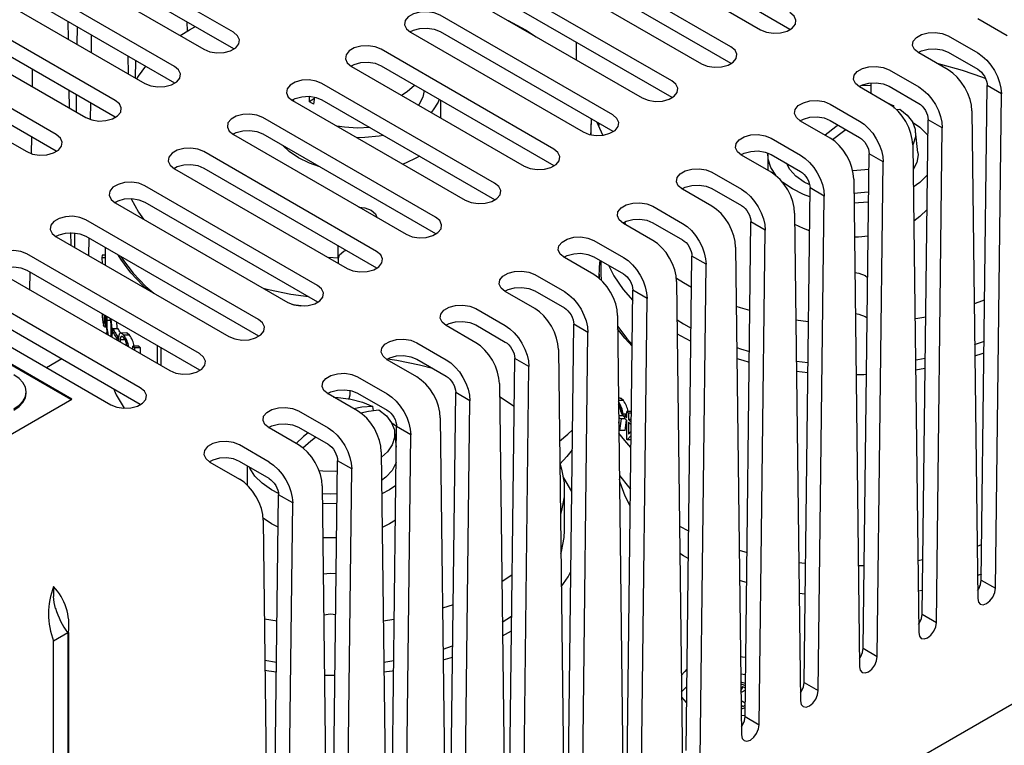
# Model space of a CAD drawing. Extents: x 0.3 to 21.7, y 0.5 to 16.5.
# Tile 12 of 15: x 14.3 to 17.2, y 10.8 to 12.9. Entities that reach past the tile are written whole.
import ezdxf

# ---------------------------------------------------------------- set-up
doc = ezdxf.new("R2010")
doc.units = 0
doc.layers.get('0').update_dxf_attribs({"linetype": 'CONTINUOUS'})

msp = doc.modelspace()

# ---------------------------------------------------------------- linework, layer by layer
at = {"color": 7, "linetype": 'CONTINUOUS'}
for p, q in [((14.8985, 12.9023), (14.3668, 13.2093)), ((15.9592, 13.2085), (16.4761, 12.9101)), ((16.0476, 13.2105), (16.5645, 12.9121)), ((14.2784, 13.1582), (14.8102, 12.8513)), ((14.3668, 13.1603), (14.8985, 12.8533)), ((16.3877, 12.859), (15.8708, 13.1574)), ((14.7218, 12.8003), (14.19, 13.1072)), ((15.7824, 13.1064), (16.2993, 12.808)), ((15.8708, 13.1084), (16.3877, 12.81)), ((14.19, 13.0582), (14.7218, 12.7513)), ((14.1016, 13.0562), (14.6334, 12.7492)), ((16.2109, 12.757), (15.694, 13.0554)), ((14.545, 12.6982), (14.0132, 13.0052)), ((15.6056, 13.0044), (16.1225, 12.706)), ((15.694, 13.0064), (16.2109, 12.708)), ((13.9249, 12.9541), (14.4566, 12.6472)), ((14.0132, 12.9562), (14.545, 12.6492)), ((16.0342, 12.6549), (15.5173, 12.9533)), ((17.215, 12.8917), (17.1266, 12.9427)), ((14.4034, 12.9351), (14.404, 12.8816)), ((14.4311, 12.866), (14.4317, 12.9187)), ((14.7594, 12.9336), (14.7598, 12.9055)), ((14.7829, 12.919), (14.7829, 12.9201)), ((16.5645, 12.9121), (16.5662, 12.9111)), ((14.3682, 12.5962), (13.8365, 12.9031)), ((14.4735, 12.8415), (14.4742, 12.8942)), ((15.4289, 12.9023), (15.9458, 12.6039)), ((15.5173, 12.9043), (16.0342, 12.6059)), ((17.0382, 12.8917), (17.1266, 12.8407)), ((13.7481, 12.8521), (14.2798, 12.5451)), ((13.8365, 12.8541), (14.3682, 12.5472)), ((14.8985, 12.8533), (14.9002, 12.8523)), ((15.8574, 12.5529), (15.3405, 12.8513)), ((15.9242, 12.8735), (15.9242, 12.8205)), ((14.5827, 12.8316), (14.5833, 12.7781)), ((17.0382, 12.7896), (16.9499, 12.8407)), ((17.0382, 12.8427), (17.1266, 12.7917)), ((14.2968, 12.7394), (14.2974, 12.7921)), ((14.6055, 12.7653), (14.6061, 12.818)), ((15.2521, 12.8003), (15.769, 12.5019)), ((15.3405, 12.8023), (15.8574, 12.5039)), ((16.3877, 12.81), (16.3894, 12.809)), ((16.8615, 12.7896), (16.9499, 12.7386)), ((14.7218, 12.7513), (14.7235, 12.7502)), ((15.6806, 12.4508), (15.1637, 12.7492)), ((16.8615, 12.6876), (16.7731, 12.7386)), ((16.8064, 12.7424), (16.7784, 12.7434)), ((16.8064, 12.7507), (16.8064, 12.7194)), ((16.8615, 12.7406), (16.9499, 12.6896)), ((17.1372, 11.2627), (17.1549, 12.7427)), ((17.1973, 12.7182), (17.1549, 12.7427)), ((14.4059, 12.7295), (14.4065, 12.6761)), ((14.4287, 12.6633), (14.4293, 12.716)), ((15.1251, 12.7104), (15.125, 12.6953)), ((15.125, 12.6953), (15.1418, 12.7051)), ((15.1391, 12.6872), (15.1423, 12.7079)), ((16.2109, 12.708), (16.2126, 12.707)), ((17.1797, 11.2382), (17.1973, 12.7182)), ((14.4711, 12.6409), (14.4718, 12.6915)), ((15.0753, 12.6982), (15.5922, 12.3998)), ((15.08, 12.6955), (15.0771, 12.7012)), ((15.1637, 12.7002), (15.6806, 12.4018)), ((15.5199, 12.6457), (15.5199, 12.6987)), ((16.6847, 12.6876), (16.7731, 12.6366)), ((16.8532, 12.6924), (16.8756, 12.6826)), ((16.8756, 12.6826), (16.8693, 12.6826)), ((16.8767, 12.6755), (16.8756, 12.6826)), ((14.545, 12.6492), (14.5467, 12.6482)), ((15.5038, 12.3488), (14.9869, 12.6472)), ((16.8825, 12.6717), (16.8932, 12.6724)), ((17.109, 12.6672), (17.1266, 11.2076)), ((15.9699, 12.5953), (15.9699, 12.6288)), ((15.9925, 12.6222), (15.9925, 12.6299)), ((16.6847, 12.5855), (16.5963, 12.6366)), ((16.6847, 12.6386), (16.7731, 12.5876)), ((16.9605, 11.1607), (16.9781, 12.6406)), ((17.0206, 12.6161), (16.9781, 12.6406)), ((17.0029, 11.1362), (17.0206, 12.6161)), ((14.2944, 12.5389), (14.295, 12.5894)), ((14.8985, 12.5962), (15.4154, 12.2978)), ((14.9869, 12.5982), (15.5038, 12.2998)), ((16.0342, 12.6059), (16.0358, 12.6049)), ((16.5079, 12.5855), (16.5963, 12.5345)), ((16.9476, 12.5424), (16.9407, 12.6059)), ((16.9322, 12.5651), (16.9499, 11.1055)), ((14.3682, 12.5472), (14.3699, 12.5461)), ((15.327, 12.2467), (14.8102, 12.5451)), ((16.5079, 12.4835), (16.4195, 12.5345)), ((16.4984, 12.5353), (16.4984, 12.489)), ((16.5079, 12.5365), (16.5963, 12.4855)), ((16.7837, 11.0586), (16.8014, 12.5386)), ((16.8438, 12.5141), (16.8014, 12.5386)), ((15.8574, 12.5039), (15.8591, 12.5029)), ((16.8261, 11.0341), (16.8438, 12.5141)), ((14.4145, 11.804), (13.2478, 12.4776)), ((14.4124, 11.8028), (13.2478, 12.4751)), ((14.7218, 12.4941), (15.2387, 12.1957)), ((14.8102, 12.4961), (15.327, 12.1977)), ((16.3311, 12.4835), (16.4195, 12.4325)), ((15.1503, 12.1447), (14.6334, 12.4431)), ((16.7554, 12.4631), (16.7731, 11.0035)), ((16.3311, 12.3814), (16.2428, 12.4325)), ((16.3311, 12.4345), (16.4195, 12.3835)), ((16.6069, 10.9566), (16.6246, 12.4365)), ((16.667, 12.412), (16.6246, 12.4365)), ((16.6493, 10.9321), (16.667, 12.412)), ((14.545, 12.3921), (15.0619, 12.0937)), ((14.5454, 12.3943), (14.547, 12.3909)), ((14.6334, 12.3941), (15.1503, 12.0957)), ((15.6806, 12.4018), (15.6823, 12.4008)), ((16.1544, 12.3814), (16.2428, 12.3304)), ((16.5786, 12.361), (16.5963, 10.9014)), ((14.9735, 12.0426), (14.4566, 12.341)), ((16.1544, 12.2794), (16.066, 12.3304)), ((16.1544, 12.3324), (16.2428, 12.2814)), ((16.4301, 10.8545), (16.4478, 12.3345)), ((16.4902, 12.31), (16.4478, 12.3345)), ((14.4111, 12.3026), (14.4115, 12.265)), ((14.4239, 12.2579), (14.4244, 12.3019)), ((14.4566, 12.292), (14.9735, 11.9936)), ((15.5038, 12.2998), (15.5055, 12.2988)), ((16.4726, 10.83), (16.4902, 12.31)), ((14.3682, 12.29), (14.8851, 11.9916)), ((14.4663, 12.2334), (14.4669, 12.2861)), ((15.2119, 12.2261), (15.2119, 12.2642)), ((15.9776, 12.2794), (16.066, 12.2284)), ((14.7967, 11.9406), (14.2798, 12.239)), ((14.5053, 12.2348), (14.5044, 12.2268)), ((14.5149, 12.2348), (14.5053, 12.2348)), ((14.5149, 12.2584), (14.5149, 12.2053)), ((16.2534, 10.7525), (16.271, 12.2324)), ((16.3135, 12.2079), (16.271, 12.2324)), ((16.4019, 12.259), (16.4195, 10.7994)), ((14.5149, 12.2268), (14.5044, 12.2268)), ((14.5149, 12.2063), (14.5132, 12.2063)), ((15.2119, 12.2261), (15.1831, 12.2278)), ((15.2119, 12.2261), (15.2119, 12.2112)), ((15.9776, 12.1773), (15.8892, 12.2284)), ((15.9776, 12.2304), (16.066, 12.1794)), ((15.9984, 12.2184), (15.9984, 12.1781)), ((16.2958, 10.728), (16.3135, 12.2079)), ((14.1914, 12.1879), (14.7083, 11.8896)), ((14.2798, 12.19), (14.7967, 11.8916)), ((14.2895, 12.1313), (14.2901, 12.184)), ((15.3279, 12.1962), (15.327, 12.1977)), ((15.327, 12.1977), (15.3287, 12.1967)), ((15.8008, 12.1773), (15.8892, 12.1263)), ((15.9934, 12.1781), (15.9937, 12.1659)), ((15.9984, 12.1781), (15.999, 12.1611)), ((16.2251, 12.1569), (16.2428, 10.6973)), ((14.6199, 11.8385), (14.103, 12.1369)), ((15.8008, 12.0753), (15.7124, 12.1263)), ((15.8008, 12.1283), (15.8892, 12.0773)), ((16.0766, 10.6504), (16.0943, 12.1304)), ((16.1367, 12.1059), (16.0943, 12.1304)), ((14.0147, 12.0859), (14.5316, 11.7875)), ((14.103, 12.0879), (14.6199, 11.7895)), ((15.1503, 12.0957), (15.152, 12.0947)), ((16.119, 10.6259), (16.1367, 12.1059)), ((15.624, 12.0753), (15.7124, 12.0243)), ((16.0483, 12.0549), (16.066, 10.5953)), ((14.5095, 12.0347), (14.5107, 12.0315)), ((14.5129, 12.0347), (14.5095, 12.0347)), ((14.5155, 12.0539), (14.5156, 12.0498)), ((14.5175, 12.0446), (14.5178, 12.0526)), ((14.531, 12.0394), (14.5195, 12.0394)), ((15.624, 12.0263), (15.7124, 11.9753)), ((15.8998, 10.5483), (15.9175, 12.0283)), ((15.9599, 12.0038), (15.9175, 12.0283)), ((14.5124, 12.0207), (14.5183, 12.0207)), ((14.5199, 12.0026), (14.5162, 12.0004)), ((14.5356, 12.0054), (14.5347, 11.9898)), ((14.538, 12.0061), (14.5356, 12.0054)), ((14.5538, 12.0145), (14.538, 12.0145)), ((14.538, 12.0061), (14.538, 12.0145)), ((14.5782, 12.0025), (14.5614, 12.002)), ((15.624, 11.9732), (15.5356, 12.0243)), ((15.9422, 10.5239), (15.9599, 12.0038)), ((14.5494, 11.9813), (14.5504, 11.9861)), ((14.5563, 11.9923), (14.5518, 11.9923)), ((14.5518, 11.9923), (14.5518, 11.9839)), ((14.5559, 11.9839), (14.5518, 11.9839)), ((14.5595, 11.9814), (14.5599, 11.9752)), ((14.5758, 11.9814), (14.5595, 11.9814)), ((14.5875, 11.9956), (14.5709, 11.9956)), ((14.9735, 11.9936), (14.9752, 11.9926)), ((15.4473, 11.9732), (15.5356, 11.9222)), ((14.5975, 11.9549), (14.5951, 11.9549)), ((14.5975, 11.9535), (14.5975, 11.9633)), ((14.6148, 11.9633), (14.5975, 11.9633)), ((14.6026, 11.9581), (14.6026, 11.9506)), ((14.62, 11.9581), (14.6026, 11.9581)), ((14.62, 11.9406), (14.62, 11.9581)), ((14.6712, 11.911), (14.6712, 11.964)), ((14.6827, 11.9044), (14.6827, 11.9574)), ((15.8715, 11.9528), (15.8892, 10.4932)), ((14.3854, 11.9249), (14.3395, 11.8984)), ((15.4473, 11.8712), (15.3589, 11.9222)), ((15.4473, 11.9242), (15.5356, 11.8732)), ((15.723, 10.4463), (15.7407, 11.9263)), ((15.7831, 11.9018), (15.7407, 11.9263)), ((16.584, 11.918), (16.6183, 11.9137)), ((14.7967, 11.8916), (14.7984, 11.8906)), ((15.7655, 10.4218), (15.7831, 11.9018)), ((16.5844, 11.8883), (16.618, 11.8844)), ((16.9403, 11.8922), (16.9693, 11.897)), ((15.2705, 11.8712), (15.3589, 11.8202)), ((15.6947, 11.8508), (15.7124, 10.3912)), ((15.2705, 11.7691), (15.1821, 11.8202)), ((15.2473, 11.8307), (15.2473, 11.816)), ((15.2705, 11.8222), (15.3589, 11.7712)), ((15.5463, 10.3442), (15.5639, 11.8242)), ((15.6064, 11.7997), (15.5639, 11.8242)), ((13.9726, 11.5489), (14.4145, 11.804)), ((14.6199, 11.7895), (14.6216, 11.7885)), ((15.2473, 11.816), (15.2443, 11.8055)), ((15.5887, 10.3198), (15.6064, 11.7997)), ((15.6952, 11.8124), (15.739, 11.7833)), ((16.0568, 11.807), (16.0513, 11.807)), ((16.066, 11.8), (16.0514, 11.8)), ((15.0937, 11.7691), (15.1821, 11.7181)), ((15.3183, 11.7702), (15.3164, 11.7825)), ((16.0761, 11.7489), (16.0761, 11.7677)), ((16.0899, 11.7677), (16.0761, 11.7677)), ((16.0812, 11.7626), (16.0812, 11.7437)), ((16.0899, 11.7626), (16.0812, 11.7626)), ((15.3724, 11.7335), (15.3871, 11.7234)), ((15.518, 11.7487), (15.5356, 10.2891)), ((16.0652, 11.7539), (16.0519, 11.7539)), ((16.0534, 11.7413), (16.0521, 11.7423)), ((16.0522, 11.7328), (16.0534, 11.7413)), ((16.0592, 11.7454), (16.0542, 11.7105)), ((16.0714, 11.7454), (16.0592, 11.7454)), ((16.0761, 11.7594), (16.0644, 11.7594)), ((16.0698, 11.7472), (16.0698, 11.7556)), ((16.0761, 11.7556), (16.0698, 11.7556)), ((16.0708, 11.7105), (16.0754, 11.7413)), ((16.0761, 11.684), (16.0761, 11.7405)), ((16.0896, 11.7437), (16.0812, 11.7437)), ((16.0812, 11.7353), (16.0812, 11.6999)), ((15.0937, 11.6671), (15.0053, 11.7181)), ((15.0937, 11.7201), (15.1821, 11.6691)), ((15.3695, 10.2422), (15.3872, 11.7222)), ((15.3864, 11.6607), (15.3816, 11.7058)), ((15.4296, 11.6977), (15.3872, 11.7222)), ((16.0542, 11.7105), (16.0524, 11.7126)), ((16.0708, 11.7105), (16.0542, 11.7105)), ((16.0812, 11.6999), (16.0892, 11.7082)), ((15.4119, 10.2177), (15.4296, 11.6977)), ((16.0889, 11.6829), (16.0771, 11.6829)), ((15.0053, 11.6161), (14.9169, 11.6671)), ((15.3412, 11.6467), (15.3589, 10.1871)), ((14.8285, 11.6161), (14.9169, 11.565)), ((15.0053, 11.5671), (14.9169, 11.6181)), ((15.1927, 10.1401), (15.2104, 11.6201)), ((15.2528, 11.5956), (15.2104, 11.6201)), ((14.9393, 11.6052), (14.9393, 11.5479)), ((15.2351, 10.1157), (15.2528, 11.5956)), ((15.1644, 11.5446), (15.1821, 10.085)), ((15.8893, 11.4107), (15.8893, 11.5332)), ((15.0159, 10.0381), (15.0336, 11.5181)), ((15.076, 11.4936), (15.0336, 11.5181)), ((15.0583, 10.0136), (15.076, 11.4936)), ((14.9876, 11.4426), (15.0053, 9.983)), ((16.2339, 11.4242), (16.2612, 11.41)), ((18.0639, 11.3731), (14.476, 9.3018)), ((16.4128, 11.352), (16.436, 11.3456)), ((17.1247, 11.3647), (17.1385, 11.3694)), ((16.9472, 11.3217), (16.9624, 11.3242)), ((16.7694, 11.3064), (16.7867, 11.3068)), ((15.733, 11.2786), (15.7019, 11.258)), ((17.1375, 11.2808), (17.1258, 11.2764)), ((17.1372, 11.2627), (17.1797, 11.2382)), ((14.3601, 11.2436), (14.3601, 11.2141)), ((16.9613, 11.2317), (16.9484, 11.2294)), ((16.6101, 11.2206), (16.5924, 11.2228)), ((15.5563, 11.1891), (15.5249, 11.1785)), ((15.0291, 11.1398), (14.9912, 11.1456)), ((15.3803, 11.1444), (15.3473, 11.1395)), ((15.7034, 11.1364), (15.7315, 11.1551)), ((16.9605, 11.1607), (17.0029, 11.1362)), ((14.4025, 11.1048), (14.3601, 11.0803)), ((14.4025, 11.1048), (14.4025, 9.2349)), ((14.4046, 11.106), (14.4046, 9.873)), ((15.7039, 11.0957), (15.731, 11.1112)), ((14.3601, 9.2104), (14.3601, 11.0803)), ((15.5264, 11.0565), (15.5549, 11.0661)), ((16.7837, 11.0586), (16.8261, 11.0341)), ((15.5267, 11.024), (15.5545, 11.0325)), ((14.9927, 11.0228), (15.0276, 11.0175)), ((15.3488, 11.0172), (15.3788, 11.0217)), ((15.1713, 10.9778), (15.2027, 10.9778)), ((16.4173, 10.9825), (16.4316, 10.9804)), ((16.4313, 10.9535), (16.4176, 10.9577)), ((16.4177, 10.9518), (16.4312, 10.9468)), ((16.4239, 10.9433), (16.4178, 10.9397)), ((16.4179, 10.9301), (16.4239, 10.9433)), ((16.4311, 10.9391), (16.4239, 10.9433)), ((16.6069, 10.9566), (16.6493, 10.9321)), ((16.4311, 10.9335), (16.4181, 10.926)), ((16.4306, 10.8947), (16.4183, 10.9018)), ((16.4239, 10.8847), (16.4185, 10.8878)), ((16.4304, 10.8808), (16.4186, 10.8764)), ((16.4239, 10.8847), (16.4305, 10.8885)), ((16.4188, 10.8571), (16.4302, 10.8588)), ((16.4301, 10.8545), (16.4726, 10.83))]:
    msp.add_line(p, q, dxfattribs=at)
at = {"color": 7, "linetype": 'CONTINUOUS', "flags": 128}
for points in [[(15.5173, 12.9533), (15.4995, 12.9605), (15.4785, 12.9638), (15.4569, 12.9627), (15.4372, 12.9574), (15.4219, 12.9485), (15.4127, 12.9372), (15.4108, 12.9247), (15.4164, 12.9126), (15.4289, 12.9023)], [(16.4761, 12.9101), (16.4939, 12.9029), (16.5148, 12.8996), (16.5365, 12.9007), (16.5561, 12.906), (16.5715, 12.9149), (16.5807, 12.9262), (16.5826, 12.9387), (16.5769, 12.9508), (16.5645, 12.9611)], [(14.7391, 12.8923), (14.7671, 12.91), (14.7829, 12.919)], [(15.4272, 12.9033), (15.4372, 12.9084), (15.4569, 12.9137), (15.4785, 12.9148), (15.4995, 12.9115), (15.5173, 12.9043)], [(15.7209, 12.9378), (15.7726, 12.91), (15.8052, 12.8891)], [(14.8102, 12.8513), (14.8279, 12.8441), (14.8489, 12.8408), (14.8705, 12.8419), (14.8902, 12.8472), (14.9055, 12.8561), (14.9147, 12.8675), (14.9166, 12.8799), (14.911, 12.892), (14.8985, 12.9023)], [(16.9499, 12.8407), (16.9374, 12.8509), (16.9318, 12.863), (16.9337, 12.8755), (16.9429, 12.8869), (16.9582, 12.8957), (16.9779, 12.901), (16.9995, 12.9021), (17.0205, 12.8989), (17.0382, 12.8917)], [(15.3405, 12.8513), (15.3227, 12.8585), (15.3017, 12.8617), (15.2801, 12.8606), (15.2604, 12.8553), (15.2451, 12.8465), (15.2359, 12.8351), (15.234, 12.8226), (15.2396, 12.8105), (15.2521, 12.8003)], [(16.2993, 12.808), (16.3171, 12.8008), (16.3381, 12.7976), (16.3597, 12.7987), (16.3794, 12.804), (16.3947, 12.8128), (16.4039, 12.8242), (16.4058, 12.8367), (16.4002, 12.8488), (16.3877, 12.859)], [(16.9482, 12.8417), (16.9582, 12.8467), (16.9779, 12.852), (16.9995, 12.8531), (17.0205, 12.8499), (17.0382, 12.8427)], [(17.1266, 12.8407), (17.1404, 12.8311), (17.1537, 12.8188), (17.1659, 12.8042), (17.1766, 12.7879), (17.1854, 12.7704), (17.192, 12.7525), (17.196, 12.7349), (17.1973, 12.7182)], [(14.6096, 12.763), (14.6145, 12.7708), (14.6363, 12.8006)], [(14.6334, 12.7492), (14.6512, 12.742), (14.6721, 12.7388), (14.6937, 12.7399), (14.7134, 12.7452), (14.7288, 12.754), (14.7379, 12.7654), (14.7398, 12.7779), (14.7342, 12.79), (14.7218, 12.8003)], [(15.2504, 12.8013), (15.2604, 12.8063), (15.2801, 12.8116), (15.3017, 12.8127), (15.3227, 12.8095), (15.3405, 12.8023)], [(16.7731, 12.7386), (16.7606, 12.7489), (16.755, 12.761), (16.7569, 12.7735), (16.7661, 12.7848), (16.7814, 12.7937), (16.8011, 12.799), (16.8227, 12.8001), (16.8437, 12.7968), (16.8615, 12.7896)], [(17.0039, 12.8095), (17.0151, 12.8069), (17.08, 12.7892), (17.1414, 12.7677), (17.1498, 12.7643)], [(17.1266, 12.7917), (17.1322, 12.7879), (17.1375, 12.7829), (17.1423, 12.7771), (17.1466, 12.7706), (17.1502, 12.7636), (17.1528, 12.7564), (17.1544, 12.7494), (17.1549, 12.7427)], [(17.109, 12.6672), (17.1076, 12.6839), (17.1036, 12.7015), (17.097, 12.7194), (17.0882, 12.7369), (17.0775, 12.7532), (17.0653, 12.7678), (17.052, 12.7801), (17.0382, 12.7896)], [(15.1637, 12.7492), (15.1459, 12.7564), (15.125, 12.7597), (15.1033, 12.7586), (15.0837, 12.7533), (15.0683, 12.7444), (15.0591, 12.7331), (15.0573, 12.7206), (15.0629, 12.7085), (15.0753, 12.6982)], [(15.4415, 12.744), (15.4404, 12.7428), (15.4191, 12.7242), (15.4021, 12.7136)], [(16.1225, 12.706), (16.1403, 12.6988), (16.1613, 12.6955), (16.1829, 12.6966), (16.2026, 12.7019), (16.2179, 12.7108), (16.2271, 12.7221), (16.229, 12.7346), (16.2234, 12.7467), (16.2109, 12.757)], [(16.7714, 12.7396), (16.7814, 12.7447), (16.8011, 12.75), (16.8227, 12.7511), (16.8437, 12.7478), (16.8615, 12.7406)], [(16.9499, 12.7386), (16.9637, 12.7291), (16.9769, 12.7168), (16.9891, 12.7022), (16.9999, 12.6858), (17.0087, 12.6684), (17.0152, 12.6505), (17.0192, 12.6329), (17.0206, 12.6161)], [(15.0736, 12.6992), (15.0837, 12.7043), (15.1033, 12.7096), (15.125, 12.7107), (15.1459, 12.7074), (15.1637, 12.7002)], [(15.4693, 12.7279), (15.4655, 12.7084), (15.4542, 12.6868), (15.4525, 12.6845)], [(14.4566, 12.6472), (14.4744, 12.64), (14.4953, 12.6367), (14.517, 12.6378), (14.5366, 12.6431), (14.552, 12.652), (14.5612, 12.6634), (14.5631, 12.6758), (14.5574, 12.6879), (14.545, 12.6982)], [(15.1391, 12.6872), (15.1372, 12.6882), (15.1354, 12.6892), (15.1336, 12.6902), (15.1318, 12.6912), (15.1301, 12.6922), (15.1284, 12.6932), (15.1267, 12.6943), (15.125, 12.6953)], [(15.5147, 12.7017), (15.5114, 12.6935), (15.4965, 12.6699), (15.4903, 12.6627)], [(16.5963, 12.6366), (16.5839, 12.6468), (16.5782, 12.6589), (16.5801, 12.6714), (16.5893, 12.6828), (16.6047, 12.6916), (16.6243, 12.6969), (16.6459, 12.698), (16.6669, 12.6948), (16.6847, 12.6876)], [(16.9322, 12.5651), (16.9308, 12.5818), (16.9268, 12.5995), (16.9203, 12.6174), (16.9115, 12.6348), (16.9008, 12.6512), (16.8885, 12.6658), (16.8753, 12.6781), (16.8615, 12.6876)], [(16.9499, 12.6896), (16.9554, 12.6858), (16.9607, 12.6809), (16.9656, 12.675), (16.9699, 12.6685), (16.9734, 12.6615), (16.976, 12.6544), (16.9776, 12.6473), (16.9781, 12.6406)], [(14.9869, 12.6472), (14.9692, 12.6544), (14.9482, 12.6576), (14.9266, 12.6565), (14.9069, 12.6512), (14.8915, 12.6424), (14.8824, 12.631), (14.8805, 12.6185), (14.8861, 12.6064), (14.8985, 12.5962)], [(15.9458, 12.6039), (15.9635, 12.5967), (15.9845, 12.5935), (16.0061, 12.5946), (16.0258, 12.5999), (16.0412, 12.6087), (16.0503, 12.6201), (16.0522, 12.6326), (16.0466, 12.6447), (16.0342, 12.6549)], [(16.5946, 12.6376), (16.6047, 12.6426), (16.6243, 12.6479), (16.6459, 12.649), (16.6669, 12.6458), (16.6847, 12.6386)], [(16.8932, 12.6724), (16.9157, 12.6543), (16.9314, 12.6339), (16.9398, 12.6121), (16.9405, 12.5898), (16.9334, 12.5679), (16.9322, 12.5655)], [(15.3067, 12.6177), (15.2699, 12.6157), (15.231, 12.6179), (15.2086, 12.6212)], [(15.9694, 12.6433), (15.969, 12.6081), (15.9675, 12.5957)], [(16.0042, 12.5943), (15.9919, 12.6236), (15.9869, 12.6332)], [(15.9925, 12.6299), (15.9923, 12.6253), (15.992, 12.6233)], [(16.709, 12.6245), (16.7019, 12.6195), (16.6699, 12.5941)], [(16.7731, 12.6366), (16.7869, 12.627), (16.8001, 12.6147), (16.8124, 12.6001), (16.8231, 12.5838), (16.8319, 12.5663), (16.8384, 12.5484), (16.8424, 12.5308), (16.8438, 12.5141)], [(16.9316, 12.6336), (16.9532, 12.6181), (16.975, 12.5963), (16.9776, 12.593)], [(14.2798, 12.5451), (14.2976, 12.5379), (14.3186, 12.5347), (14.3402, 12.5358), (14.3599, 12.5411), (14.3752, 12.5499), (14.3844, 12.5613), (14.3863, 12.5738), (14.3807, 12.5859), (14.3682, 12.5962)], [(14.8968, 12.5972), (14.9069, 12.6022), (14.9266, 12.6075), (14.9482, 12.6086), (14.9692, 12.6054), (14.9869, 12.5982)], [(15.3481, 12.5938), (15.3346, 12.5914), (15.2917, 12.5871), (15.2688, 12.5865)], [(16.4195, 12.5345), (16.4071, 12.5448), (16.4015, 12.5569), (16.4034, 12.5694), (16.4125, 12.5807), (16.4279, 12.5896), (16.4475, 12.5949), (16.4692, 12.596), (16.4901, 12.5927), (16.5079, 12.5855)], [(16.7554, 12.4631), (16.754, 12.4798), (16.75, 12.4974), (16.7435, 12.5153), (16.7347, 12.5328), (16.724, 12.5491), (16.7118, 12.5637), (16.6985, 12.576), (16.6847, 12.5855)], [(16.6915, 12.5813), (16.7247, 12.6063), (16.732, 12.6113)], [(16.7731, 12.5876), (16.7786, 12.5838), (16.7839, 12.5788), (16.7888, 12.573), (16.7931, 12.5665), (16.7966, 12.5595), (16.7992, 12.5523), (16.8008, 12.5453), (16.8014, 12.5386)], [(15.157, 12.5), (15.1265, 12.5106), (15.0931, 12.5267), (15.0651, 12.546), (15.0468, 12.5636)], [(14.8102, 12.5451), (14.7924, 12.5523), (14.7714, 12.5556), (14.7498, 12.5545), (14.7301, 12.5492), (14.7148, 12.5403), (14.7056, 12.529), (14.7037, 12.5165), (14.7093, 12.5044), (14.7218, 12.4941)], [(15.4552, 12.5319), (15.4467, 12.5267), (15.4133, 12.5106), (15.4056, 12.5076)], [(15.769, 12.5019), (15.7868, 12.4947), (15.8077, 12.4914), (15.8294, 12.4925), (15.849, 12.4978), (15.8644, 12.5067), (15.8736, 12.518), (15.8754, 12.5305), (15.8698, 12.5426), (15.8574, 12.5529)], [(16.4178, 12.5355), (16.4279, 12.5406), (16.4475, 12.5459), (16.4692, 12.547), (16.4901, 12.5437), (16.5079, 12.5365)], [(16.5231, 12.4728), (16.5219, 12.4743), (16.507, 12.498), (16.4994, 12.5227), (16.4986, 12.541)], [(16.5963, 12.5345), (16.6101, 12.525), (16.6234, 12.5127), (16.6356, 12.4981), (16.6463, 12.4817), (16.6551, 12.4643), (16.6616, 12.4464), (16.6657, 12.4288), (16.667, 12.412)], [(16.9476, 12.5424), (16.9479, 12.5353), (16.9441, 12.5129), (16.9331, 12.4917)], [(14.7201, 12.4951), (14.7301, 12.5002), (14.7498, 12.5055), (14.7714, 12.5066), (14.7924, 12.5033), (14.8102, 12.4961)], [(16.6219, 12.4463), (16.6074, 12.4539), (16.5826, 12.4713), (16.5641, 12.4912), (16.5538, 12.5101)], [(16.2428, 12.4325), (16.2303, 12.4427), (16.2247, 12.4548), (16.2266, 12.4673), (16.2357, 12.4787), (16.2511, 12.4875), (16.2708, 12.4928), (16.2924, 12.4939), (16.3134, 12.4907), (16.3311, 12.4835)], [(16.5786, 12.361), (16.5773, 12.3777), (16.5732, 12.3954), (16.5667, 12.4133), (16.5579, 12.4307), (16.5472, 12.447), (16.535, 12.4617), (16.5217, 12.474), (16.5079, 12.4835)], [(16.5963, 12.4855), (16.6018, 12.4817), (16.6071, 12.4768), (16.612, 12.4709), (16.6163, 12.4644), (16.6198, 12.4574), (16.6224, 12.4503), (16.624, 12.4432), (16.6246, 12.4365)], [(16.8008, 12.492), (16.7643, 12.4882), (16.7525, 12.4878)], [(16.9762, 12.4758), (16.975, 12.4743), (16.9532, 12.4525), (16.9337, 12.4384)], [(14.6334, 12.4431), (14.6156, 12.4503), (14.5946, 12.4535), (14.573, 12.4524), (14.5533, 12.4471), (14.538, 12.4383), (14.5288, 12.4269), (14.5269, 12.4144), (14.5325, 12.4023), (14.545, 12.3921)], [(15.5922, 12.3998), (15.61, 12.3926), (15.631, 12.3894), (15.6526, 12.3905), (15.6723, 12.3958), (15.6876, 12.4046), (15.6968, 12.416), (15.6987, 12.4285), (15.6931, 12.4406), (15.6806, 12.4508)], [(16.2411, 12.4335), (16.2511, 12.4385), (16.2708, 12.4438), (16.2924, 12.4449), (16.3134, 12.4417), (16.3311, 12.4345)], [(16.6243, 12.4101), (16.605, 12.4171), (16.5717, 12.4333), (16.5437, 12.4525), (16.5414, 12.4544)], [(16.4195, 12.4325), (16.4333, 12.4229), (16.4466, 12.4106), (16.4588, 12.396), (16.4695, 12.3797), (16.4783, 12.3622), (16.4849, 12.3443), (16.4889, 12.3267), (16.4902, 12.31)], [(16.8, 12.4241), (16.7874, 12.4224), (16.7559, 12.4202)], [(14.5433, 12.3931), (14.5533, 12.3981), (14.573, 12.4034), (14.5946, 12.4045), (14.6156, 12.4013), (14.6334, 12.3941)], [(14.5924, 12.4046), (14.5928, 12.4038), (14.6145, 12.3643), (14.6293, 12.3434)], [(15.2742, 12.3793), (15.2921, 12.3768), (15.3109, 12.3696), (15.3235, 12.3587), (15.3277, 12.3484)], [(16.066, 12.3304), (16.0535, 12.3407), (16.0479, 12.3528), (16.0498, 12.3653), (16.059, 12.3766), (16.0743, 12.3855), (16.094, 12.3908), (16.1156, 12.3919), (16.1366, 12.3886), (16.1544, 12.3814)], [(16.4019, 12.259), (16.4005, 12.2757), (16.3965, 12.2933), (16.3899, 12.3112), (16.3811, 12.3287), (16.3704, 12.345), (16.3582, 12.3596), (16.3449, 12.3719), (16.3311, 12.3814)], [(16.4195, 12.3835), (16.425, 12.3797), (16.4304, 12.3747), (16.4352, 12.3689), (16.4395, 12.3624), (16.443, 12.3554), (16.4457, 12.3482), (16.4473, 12.3412), (16.4478, 12.3345)], [(16.7996, 12.3941), (16.7702, 12.3915), (16.7563, 12.3911)], [(14.4566, 12.341), (14.4388, 12.3482), (14.4179, 12.3515), (14.3962, 12.3504), (14.3766, 12.3451), (14.3612, 12.3362), (14.352, 12.3249), (14.3501, 12.3124), (14.3558, 12.3003), (14.3682, 12.29)], [(16.9749, 12.3722), (16.9532, 12.3505), (16.9349, 12.3371)], [(15.4154, 12.2978), (15.4332, 12.2906), (15.4542, 12.2873), (15.4758, 12.2884), (15.4955, 12.2937), (15.5108, 12.3026), (15.52, 12.3139), (15.5219, 12.3264), (15.5163, 12.3385), (15.5038, 12.3488)], [(16.0643, 12.3314), (16.0743, 12.3365), (16.094, 12.3418), (16.1156, 12.3429), (16.1366, 12.3396), (16.1544, 12.3324)], [(16.0735, 12.3261), (16.0713, 12.3307), (16.0697, 12.3344)], [(16.2428, 12.3304), (16.2565, 12.3209), (16.2698, 12.3086), (16.282, 12.294), (16.2928, 12.2776), (16.3015, 12.2602), (16.3081, 12.2423), (16.3121, 12.2247), (16.3135, 12.2079)], [(16.6231, 12.3084), (16.605, 12.315), (16.579, 12.3271)], [(14.3665, 12.291), (14.3766, 12.2961), (14.3962, 12.3014), (14.4179, 12.3025), (14.4388, 12.2992), (14.4566, 12.292)], [(16.7984, 12.2918), (16.7702, 12.2895), (16.7575, 12.289)], [(15.8892, 12.2284), (15.8767, 12.2386), (15.8711, 12.2507), (15.873, 12.2632), (15.8822, 12.2746), (15.8975, 12.2834), (15.9172, 12.2887), (15.9388, 12.2898), (15.9598, 12.2866), (15.9776, 12.2794)], [(16.2251, 12.1569), (16.2237, 12.1736), (16.2197, 12.1913), (16.2132, 12.2092), (16.2044, 12.2266), (16.1936, 12.2429), (16.1814, 12.2575), (16.1682, 12.2699), (16.1544, 12.2794)], [(16.2428, 12.2814), (16.2483, 12.2776), (16.2536, 12.2727), (16.2585, 12.2668), (16.2628, 12.2603), (16.2663, 12.2533), (16.2689, 12.2462), (16.2705, 12.2391), (16.271, 12.2324)], [(14.2798, 12.239), (14.262, 12.2462), (14.2411, 12.2494), (14.2195, 12.2483), (14.1998, 12.243), (14.1844, 12.2342), (14.1753, 12.2228), (14.1734, 12.2103), (14.179, 12.1982), (14.1914, 12.1879)], [(14.6407, 12.1327), (14.6279, 12.1442), (14.5912, 12.1826), (14.5614, 12.223), (14.5534, 12.2361)], [(14.5614, 12.2315), (14.5669, 12.2228), (14.5982, 12.181), (14.6369, 12.1414), (14.6603, 12.1214)], [(15.2119, 12.2234), (15.2163, 12.2362), (15.2289, 12.2471), (15.2357, 12.2505)], [(15.2387, 12.1957), (15.2564, 12.1885), (15.2774, 12.1853), (15.299, 12.1864), (15.3187, 12.1917), (15.3341, 12.2005), (15.3432, 12.2119), (15.3451, 12.2244), (15.3395, 12.2365), (15.327, 12.2467)], [(15.8875, 12.2294), (15.8975, 12.2344), (15.9172, 12.2397), (15.9388, 12.2408), (15.9598, 12.2376), (15.9776, 12.2304)], [(14.5044, 12.2268), (14.5062, 12.2115), (14.5064, 12.2102)], [(15.9937, 12.1659), (15.9944, 12.2), (15.9968, 12.2193)], [(16.021, 12.2053), (16.0375, 12.1729), (16.0648, 12.1327), (16.0939, 12.0994)], [(16.066, 12.2284), (16.0798, 12.2188), (16.093, 12.2065), (16.1053, 12.1919), (16.116, 12.1756), (16.1248, 12.1581), (16.1313, 12.1402), (16.1353, 12.1226), (16.1367, 12.1059)], [(14.1897, 12.189), (14.1998, 12.194), (14.2195, 12.1993), (14.2411, 12.2004), (14.262, 12.1972), (14.2798, 12.19)], [(15.7124, 12.1263), (15.7, 12.1366), (15.6944, 12.1487), (15.6962, 12.1612), (15.7054, 12.1725), (15.7208, 12.1814), (15.7404, 12.1867), (15.7621, 12.1878), (15.783, 12.1845), (15.8008, 12.1773)], [(16.0483, 12.0549), (16.0469, 12.0716), (16.0429, 12.0892), (16.0364, 12.1071), (16.0276, 12.1246), (16.0169, 12.1409), (16.0046, 12.1555), (15.9914, 12.1678), (15.9776, 12.1773)], [(16.066, 12.1794), (16.0715, 12.1756), (16.0768, 12.1706), (16.0817, 12.1648), (16.086, 12.1583), (16.0895, 12.1513), (16.0921, 12.1441), (16.0937, 12.1371), (16.0943, 12.1304)], [(16.7588, 12.1833), (16.7706, 12.1813), (16.7895, 12.1741), (16.7969, 12.1687)], [(15.0619, 12.0937), (15.0797, 12.0865), (15.1006, 12.0832), (15.1223, 12.0843), (15.1419, 12.0896), (15.1573, 12.0985), (15.1664, 12.1098), (15.1683, 12.1223), (15.1627, 12.1344), (15.1503, 12.1447)], [(16.2699, 12.1383), (16.2457, 12.1521), (16.2247, 12.1651)], [(14.9877, 12.1365), (15.0032, 12.1327), (15.0709, 12.1189), (15.1235, 12.1111)], [(15.7107, 12.1273), (15.7208, 12.1324), (15.7404, 12.1377), (15.7621, 12.1388), (15.783, 12.1355), (15.8008, 12.1283)], [(15.8892, 12.1263), (15.903, 12.1168), (15.9163, 12.1045), (15.9285, 12.0899), (15.9392, 12.0735), (15.948, 12.0561), (15.9545, 12.0382), (15.9586, 12.0205), (15.9599, 12.0038)], [(15.0732, 12.0885), (15.0848, 12.0867), (15.1108, 12.0832)], [(15.5356, 12.0243), (15.5232, 12.0345), (15.5176, 12.0466), (15.5195, 12.0591), (15.5286, 12.0705), (15.544, 12.0793), (15.5637, 12.0846), (15.5853, 12.0857), (15.6063, 12.0825), (15.624, 12.0753)], [(17.1473, 12.1011), (17.1414, 12.0988), (17.116, 12.0893)], [(14.5115, 12.0312), (14.5118, 12.031), (14.5128, 12.0333), (14.5135, 12.0395), (14.5138, 12.0549)], [(15.8715, 11.9528), (15.8702, 11.9695), (15.8661, 11.9872), (15.8596, 12.0051), (15.8508, 12.0225), (15.8401, 12.0388), (15.8279, 12.0534), (15.8146, 12.0658), (15.8008, 12.0753)], [(15.8892, 12.0773), (15.8947, 12.0735), (15.9, 12.0686), (15.9049, 12.0627), (15.9092, 12.0562), (15.9127, 12.0492), (15.9153, 12.0421), (15.9169, 12.035), (15.9175, 12.0283)], [(16.4446, 12.0692), (16.4169, 12.0773), (16.404, 12.0815)], [(16.7603, 12.0607), (16.7706, 12.0588), (16.7895, 12.0516), (16.7955, 12.0475)], [(14.5156, 12.0498), (14.5148, 12.0281), (14.5136, 12.0221), (14.5122, 12.0207), (14.5105, 12.023), (14.5095, 12.0261)], [(14.5198, 12.0514), (14.5197, 12.0493), (14.5195, 12.0394)], [(14.5511, 12.0145), (14.551, 12.0204), (14.5497, 12.0342)], [(14.8851, 11.9916), (14.9029, 11.9844), (14.9239, 11.9812), (14.9455, 11.9823), (14.9652, 11.9876), (14.9805, 11.9964), (14.9897, 12.0078), (14.9916, 12.0203), (14.9859, 12.0324), (14.9735, 12.0426)], [(15.534, 12.0253), (15.544, 12.0303), (15.5637, 12.0356), (15.5853, 12.0367), (15.6063, 12.0335), (15.624, 12.0263)], [(16.2265, 12.0415), (16.2457, 12.0296), (16.2685, 12.0166)], [(16.6198, 12.036), (16.6193, 12.0361), (16.5825, 12.0407)], [(16.9711, 12.0501), (16.9474, 12.0458), (16.9385, 12.0443)], [(14.5316, 11.9915), (14.5323, 11.9953), (14.5328, 12.0105)], [(14.538, 12.0145), (14.5396, 12.0117), (14.5413, 12.0089), (14.5429, 12.0061), (14.5446, 12.0033), (14.5464, 12.0006), (14.5481, 11.9978), (14.5499, 11.995), (14.5518, 11.9923)], [(14.5518, 11.9839), (14.5499, 11.9867), (14.5481, 11.9894), (14.5464, 11.9922), (14.5446, 11.995), (14.5429, 11.9977), (14.5413, 12.0005), (14.5396, 12.0033), (14.538, 12.0061)], [(14.5614, 12.002), (14.5606, 12.0033), (14.5589, 12.0061), (14.5571, 12.0089), (14.5555, 12.0117), (14.5538, 12.0145)], [(14.5558, 11.9869), (14.5566, 11.9959), (14.5591, 12.0013), (14.5628, 12.0024), (14.5669, 11.9999), (14.5709, 11.9956)], [(14.5875, 11.9956), (14.5809, 12.0016), (14.5782, 12.0021)], [(15.7124, 12.0243), (15.7262, 12.0147), (15.7395, 12.0024), (15.7517, 11.9878), (15.7624, 11.9715), (15.7712, 11.954), (15.7778, 11.9361), (15.7818, 11.9185), (15.7831, 11.9018)], [(16.0487, 12.0223), (16.0767, 11.9855), (16.0923, 11.9683)], [(16.0923, 11.9625), (16.0698, 11.9871), (16.0488, 12.0143)], [(16.227, 11.9996), (16.2383, 11.9934), (16.268, 11.9783)], [(14.5566, 11.9772), (14.556, 11.9811), (14.5558, 11.9869)], [(14.5707, 11.9875), (14.5658, 11.9918), (14.5627, 11.9919), (14.5604, 11.9889), (14.5595, 11.9835), (14.5595, 11.9814)], [(15.3589, 11.9222), (15.3464, 11.9325), (15.3408, 11.9446), (15.3427, 11.9571), (15.3519, 11.9684), (15.3672, 11.9773), (15.3869, 11.9826), (15.4085, 11.9837), (15.4295, 11.9804), (15.4473, 11.9732)], [(15.6947, 11.8508), (15.6934, 11.8675), (15.6894, 11.8851), (15.6828, 11.903), (15.674, 11.9205), (15.6633, 11.9368), (15.6511, 11.9514), (15.6378, 11.9637), (15.624, 11.9732)], [(15.7124, 11.9753), (15.7179, 11.9715), (15.7232, 11.9665), (15.7281, 11.9607), (15.7324, 11.9542), (15.7359, 11.9472), (15.7386, 11.94), (15.7402, 11.933), (15.7407, 11.9263)], [(17.1174, 11.9674), (17.1414, 11.9763), (17.1458, 11.9781)], [(14.5975, 11.9633), (14.5982, 11.9626), (14.5988, 11.962), (14.5994, 11.9613), (14.6001, 11.9607), (14.6007, 11.96), (14.6013, 11.9594), (14.602, 11.9587), (14.6026, 11.9581)], [(14.62, 11.9581), (14.6193, 11.9587), (14.6187, 11.9594), (14.618, 11.96), (14.6174, 11.9607), (14.6167, 11.9613), (14.6161, 11.962), (14.6154, 11.9626), (14.6148, 11.9633)], [(14.7083, 11.8896), (14.7261, 11.8824), (14.7471, 11.8791), (14.7687, 11.8802), (14.7884, 11.8855), (14.8037, 11.8944), (14.8129, 11.9057), (14.8148, 11.9182), (14.8092, 11.9303), (14.7967, 11.9406)], [(16.4055, 11.9585), (16.4169, 11.9549), (16.4432, 11.9471)], [(17.1178, 11.934), (17.1395, 11.9413), (17.1454, 11.9434)], [(15.3572, 11.9232), (15.3672, 11.9283), (15.3869, 11.9336), (15.4085, 11.9347), (15.4295, 11.9314), (15.4473, 11.9242)], [(15.3603, 11.925), (15.3882, 11.9206), (15.4559, 11.9068), (15.495, 11.8967)], [(15.5356, 11.9222), (15.5494, 11.9127), (15.5627, 11.9004), (15.5749, 11.8858), (15.5856, 11.8694), (15.5944, 11.852), (15.601, 11.8341), (15.605, 11.8164), (15.6064, 11.7997)], [(16.4059, 11.9256), (16.423, 11.9207), (16.4428, 11.9154)], [(16.94, 11.9221), (16.9474, 11.9233), (16.9696, 11.9274)], [(15.1821, 11.8202), (15.1696, 11.8304), (15.164, 11.8425), (15.1659, 11.855), (15.1751, 11.8664), (15.1904, 11.8752), (15.2101, 11.8805), (15.2317, 11.8816), (15.2527, 11.8784), (15.2705, 11.8712)], [(16.7625, 11.8779), (16.7858, 11.8783), (16.7935, 11.8786)], [(14.2416, 11.7753), (14.2572, 11.7862), (14.2687, 11.7987), (14.2759, 11.8122), (14.2783, 11.8263), (14.2759, 11.8404), (14.2687, 11.8539), (14.2572, 11.8664), (14.2416, 11.8773)], [(15.518, 11.7487), (15.5166, 11.7654), (15.5126, 11.7831), (15.5061, 11.801), (15.4973, 11.8184), (15.4865, 11.8347), (15.4743, 11.8493), (15.4611, 11.8616), (15.4473, 11.8712)], [(15.5356, 11.8732), (15.5412, 11.8694), (15.5465, 11.8645), (15.5514, 11.8586), (15.5556, 11.8521), (15.5592, 11.8451), (15.5618, 11.838), (15.5634, 11.8309), (15.5639, 11.8242)], [(14.2416, 11.7712), (14.2572, 11.7821), (14.2687, 11.7946), (14.2759, 11.8081), (14.2783, 11.8222)], [(14.5316, 11.7875), (14.5493, 11.7803), (14.5703, 11.7771), (14.5919, 11.7782), (14.6116, 11.7835), (14.6269, 11.7923), (14.6361, 11.8037), (14.638, 11.8162), (14.6324, 11.8283), (14.6199, 11.8385)], [(14.5397, 11.8359), (14.5479, 11.8175), (14.5714, 11.777)], [(15.1804, 11.8212), (15.1904, 11.8262), (15.2101, 11.8315), (15.2317, 11.8326), (15.2527, 11.8294), (15.2705, 11.8222)], [(15.3589, 11.8202), (15.3727, 11.8106), (15.3859, 11.7983), (15.3982, 11.7837), (15.4089, 11.7674), (15.4177, 11.7499), (15.4242, 11.732), (15.4282, 11.7144), (15.4296, 11.6977)], [(15.1983, 11.81), (15.212, 11.8094), (15.2497, 11.8045), (15.285, 11.7955), (15.3164, 11.7825)], [(16.066, 11.8), (16.0594, 11.8061), (16.0568, 11.8066)], [(15.0053, 11.7181), (14.9929, 11.7284), (14.9872, 11.7405), (14.9891, 11.753), (14.9983, 11.7643), (15.0137, 11.7732), (15.0333, 11.7785), (15.055, 11.7796), (15.0759, 11.7763), (15.0937, 11.7691)], [(15.3164, 11.7825), (15.2828, 11.7803), (15.2591, 11.7757)], [(15.3412, 11.6467), (15.3398, 11.6634), (15.3358, 11.681), (15.3293, 11.6989), (15.3205, 11.7164), (15.3098, 11.7327), (15.2975, 11.7473), (15.2843, 11.7596), (15.2705, 11.7691)], [(15.2796, 11.7632), (15.3029, 11.7687), (15.3341, 11.7723)], [(15.3341, 11.7723), (15.3565, 11.7542), (15.3722, 11.7338), (15.3806, 11.712), (15.3813, 11.6897), (15.3743, 11.6678), (15.3598, 11.6471), (15.3414, 11.6306)], [(15.3589, 11.7712), (15.3644, 11.7674), (15.3697, 11.7624), (15.3746, 11.7566), (15.3789, 11.7501), (15.3824, 11.7431), (15.385, 11.7359), (15.3866, 11.7289), (15.3872, 11.7222)], [(16.0644, 11.7594), (16.0638, 11.76), (16.0632, 11.7607), (16.0627, 11.7613), (16.0621, 11.762), (16.0615, 11.7626), (16.0609, 11.7633), (16.0604, 11.7639), (16.0598, 11.7646)], [(16.0761, 11.7677), (16.0767, 11.7671), (16.0773, 11.7664), (16.078, 11.7658), (16.0786, 11.7651), (16.0793, 11.7645), (16.0799, 11.7638), (16.0805, 11.7632), (16.0812, 11.7626)], [(15.0036, 11.7191), (15.0137, 11.7242), (15.0333, 11.7295), (15.055, 11.7306), (15.0759, 11.7273), (15.0937, 11.7201)], [(16.0698, 11.7494), (16.0679, 11.751), (16.0652, 11.7539)], [(16.0698, 11.7556), (16.0706, 11.7547), (16.0713, 11.7539), (16.0721, 11.753), (16.0729, 11.7522), (16.0737, 11.7514), (16.0745, 11.7505), (16.0753, 11.7497), (16.0761, 11.7489)], [(16.0761, 11.7405), (16.0753, 11.7413), (16.0745, 11.7422), (16.0737, 11.743), (16.0729, 11.7438), (16.0721, 11.7447), (16.0713, 11.7455), (16.0706, 11.7463), (16.0698, 11.7472)], [(16.0812, 11.7437), (16.0847, 11.7402), (16.0883, 11.7367), (16.0895, 11.7355)], [(16.0894, 11.7272), (16.0878, 11.7288), (16.0856, 11.731), (16.0834, 11.7332), (16.0812, 11.7353)], [(15.1222, 11.7037), (15.1086, 11.6922), (15.0862, 11.6714)], [(15.1821, 11.7181), (15.1959, 11.7086), (15.2092, 11.6963), (15.2214, 11.6817), (15.2321, 11.6653), (15.2409, 11.6479), (15.2474, 11.63), (15.2514, 11.6123), (15.2528, 11.5956)], [(15.8748, 11.6788), (15.8999, 11.6998), (15.9137, 11.7126)], [(16.0886, 11.66), (16.0698, 11.6809), (16.0526, 11.7028)], [(14.9169, 11.6671), (14.8991, 11.6743), (14.8782, 11.6775), (14.8566, 11.6764), (14.8369, 11.6711), (14.8215, 11.6623), (14.8124, 11.6509), (14.8105, 11.6384), (14.8161, 11.6263), (14.8285, 11.6161)], [(15.1061, 11.6587), (15.1304, 11.6796), (15.1445, 11.6908)], [(16.0771, 11.6829), (16.077, 11.6831), (16.0769, 11.6832), (16.0767, 11.6833), (16.0766, 11.6835), (16.0765, 11.6836), (16.0763, 11.6837), (16.0762, 11.6839), (16.0761, 11.684)], [(16.0891, 11.6955), (16.0878, 11.6943), (16.0771, 11.6829)], [(15.1644, 11.5446), (15.1631, 11.5613), (15.159, 11.579), (15.1525, 11.5968), (15.1437, 11.6143), (15.133, 11.6306), (15.1208, 11.6452), (15.1075, 11.6575), (15.0937, 11.6671)], [(15.1821, 11.6691), (15.1876, 11.6653), (15.1929, 11.6604), (15.1978, 11.6545), (15.2021, 11.648), (15.2056, 11.641), (15.2082, 11.6339), (15.2098, 11.6268), (15.2104, 11.6201)], [(15.913, 11.6527), (15.8966, 11.6322), (15.8757, 11.6098)], [(14.9169, 11.6181), (14.8991, 11.6253), (14.8782, 11.6285), (14.8566, 11.6274), (14.8369, 11.6221), (14.8268, 11.6171)], [(15.0053, 11.6161), (15.0191, 11.6065), (15.0324, 11.5942), (15.0446, 11.5796), (15.0553, 11.5633), (15.0641, 11.5458), (15.0706, 11.5279), (15.0747, 11.5103), (15.076, 11.4936)], [(15.3859, 11.6157), (15.3849, 11.6128), (15.3736, 11.5912), (15.3552, 11.5712), (15.3422, 11.5613)], [(15.8756, 11.6125), (15.881, 11.5951), (15.8884, 11.5539), (15.8884, 11.5124), (15.881, 11.4712), (15.8775, 11.4594)], [(15.0334, 11.5224), (15.0125, 11.5332), (14.9845, 11.5524), (14.9627, 11.5742), (14.9478, 11.5979), (14.9464, 11.6011)], [(15.21, 11.5883), (15.2052, 11.5881), (15.1666, 11.5885), (15.1555, 11.5894)], [(14.9876, 11.4426), (14.9863, 11.4593), (14.9823, 11.4769), (14.9757, 11.4948), (14.9669, 11.5122), (14.9562, 11.5286), (14.944, 11.5432), (14.9307, 11.5555), (14.9169, 11.565)], [(15.0053, 11.5671), (15.0108, 11.5632), (15.0161, 11.5583), (15.021, 11.5525), (15.0253, 11.5459), (15.0288, 11.539), (15.0314, 11.5318), (15.0331, 11.5248), (15.0336, 11.5181)], [(15.9115, 11.5274), (15.9112, 11.5279), (15.8874, 11.5689), (15.8863, 11.5706)], [(16.0541, 11.5755), (16.081, 11.5417), (16.0871, 11.5349)], [(16.0866, 11.4852), (16.0713, 11.5142), (16.0567, 11.5548), (16.0542, 11.5648)], [(15.385, 11.5455), (15.366, 11.5332), (15.3427, 11.5213)], [(15.2092, 11.5206), (15.1893, 11.5201), (15.1647, 11.5209)], [(15.2088, 11.4914), (15.1675, 11.4915), (15.1651, 11.4916)], [(15.0324, 11.4208), (15.0125, 11.4311), (14.9875, 11.448)], [(15.3838, 11.4425), (15.366, 11.4311), (15.3439, 11.4198)], [(15.8789, 11.3415), (15.881, 11.3487), (15.8884, 11.39), (15.8893, 11.4107)], [(15.2076, 11.3892), (15.1675, 11.3894), (15.1663, 11.3895)], [(16.2602, 11.3271), (16.2457, 11.3355), (16.2349, 11.3421)], [(16.5913, 11.3158), (16.5998, 11.3148), (16.6112, 11.3135)], [(15.1676, 11.2813), (15.1893, 11.2838), (15.2063, 11.2823)], [(15.8801, 11.2422), (15.9002, 11.2728), (15.9086, 11.2882)], [(16.4349, 11.2554), (16.4169, 11.2608), (16.4139, 11.2617)], [(17.1263, 11.2317), (17.1295, 11.2366), (17.1352, 11.2498), (17.1372, 11.2627)], [(17.1266, 11.2076), (17.1287, 11.197), (17.1344, 11.1904), (17.143, 11.1888), (17.1532, 11.1923), (17.1633, 11.2005), (17.1719, 11.2121), (17.1777, 11.2253), (17.1797, 11.2382)], [(14.3661, 11.178), (14.3616, 11.1955), (14.3601, 11.2141)], [(15.1691, 11.1592), (15.1893, 11.1613), (15.2049, 11.1601)], [(16.9496, 11.1296), (16.9527, 11.1345), (16.9584, 11.1478), (16.9605, 11.1607)], [(16.9499, 11.1055), (16.9519, 11.095), (16.9576, 11.0884), (16.9662, 11.0867), (16.9764, 11.0902), (16.9865, 11.0984), (16.9951, 11.11), (17.0009, 11.1233), (17.0029, 11.1362)], [(16.7728, 11.0276), (16.7759, 11.0325), (16.7817, 11.0457), (16.7837, 11.0586)], [(16.4322, 11.0309), (16.4229, 11.0324), (16.4167, 11.0332)], [(16.7731, 11.0035), (16.7751, 10.9929), (16.7808, 10.9863), (16.7895, 10.9847), (16.7996, 10.9882), (16.8097, 10.9964), (16.8183, 11.008), (16.8241, 11.0212), (16.8261, 11.0341)], [(16.2563, 10.9957), (16.2494, 10.9893), (16.2394, 10.977)], [(14.9931, 10.9928), (15.0042, 10.9911), (15.0273, 10.9879)], [(15.3492, 10.9877), (15.3743, 10.9911), (15.3784, 10.9917)], [(16.24, 10.9272), (16.2419, 10.93), (16.2557, 10.9445)], [(16.596, 10.9255), (16.5991, 10.9304), (16.6049, 10.9437), (16.6069, 10.9566)], [(16.2402, 10.9119), (16.2538, 10.8965), (16.2551, 10.8954)], [(16.5963, 10.9014), (16.5983, 10.8909), (16.6041, 10.8843), (16.6127, 10.8826), (16.6228, 10.8861), (16.633, 10.8943), (16.6416, 10.9059), (16.6473, 10.9192), (16.6493, 10.9321)], [(16.4192, 10.8235), (16.4224, 10.8284), (16.4281, 10.8416), (16.4301, 10.8545)], [(16.4195, 10.7994), (16.4215, 10.7888), (16.4273, 10.7822), (16.4359, 10.7806), (16.446, 10.7841), (16.4562, 10.7923), (16.4648, 10.8039), (16.4705, 10.8171), (16.4726, 10.83)]]:
    msp.add_lwpolyline(points, dxfattribs=at)
at = {"color": 7, "linetype": 'CONTINUOUS'}
for centre, radius, start, end in [((14.6827, 12.0638), 0.1772, 181.3339, 192.2883), ((14.6341, 12.0622), 0.1277, 181.3951, 192.4759), ((14.7366, 12.0383), 0.2192, 178.3545, 190.7101), ((14.6661, 12.0321), 0.1468, 177.1767, 194.2278), ((14.3957, 12.0165), 0.1373, 357.4795, 12.2504), ((14.3371, 12.0091), 0.1985, 358.9268, 10.166), ((14.5275, 11.9554), 0.0538, 8.3746, 36.6112), ((14.5086, 11.9501), 0.0771, 7.9381, 36.0901), ((14.6283, 11.9818), 0.0525, 180.4182, 199.4232), ((14.5305, 11.9517), 0.0719, 9.2807, 37.6273), ((15.9847, 11.7529), 0.08, 4.6233, 33.4119), ((16.0091, 11.7561), 0.0719, 9.2807, 37.6273), ((16.0049, 11.7589), 0.0553, 5.9073, 32.3627), ((16.1085, 11.7864), 0.0541, 180.5656, 216.8742), ((16.0719, 11.7711), 0.0287, 226.0164, 243.6455), ((14.5779, 11.1619), 0.2326, 159.4536, 200.5464), ((14.2402, 11.1288), 0.166, 352.1191, 43.7648), ((14.6237, 11.2605), 0.2705, 197.7072, 215.1495)]:
    msp.add_arc(centre, radius, start, end, dxfattribs=at)

doc.saveas('drawing.dxf')
